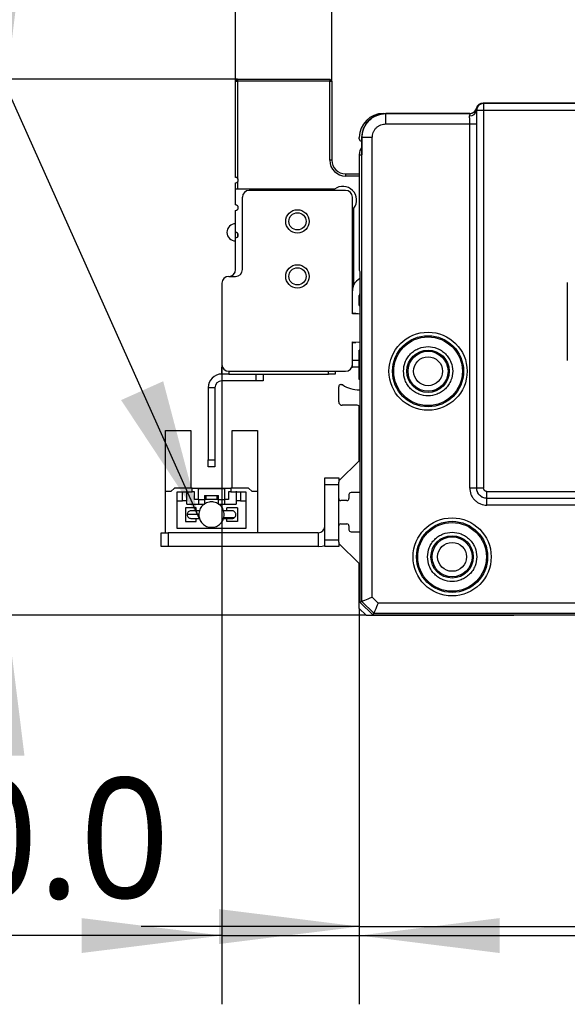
# Model space of a CAD drawing. Header units: millimetres. Extents: x 25 to 2075, y 25 to 1460.
# Tile 9 of 15: x 1377 to 1457, y 765 to 908. Entities that reach past the tile are written whole.
import ezdxf

# ---------------------------------------------------------------- set-up
doc = ezdxf.new("R2010")
doc.units = ezdxf.units.MM
doc.header["$LTSCALE"] = 5
doc.layers.add('标注', color=7, linetype='Continuous')
doc.styles.add('SLDTEXTSTYLE10', font='MSYH.TTC')
doc.styles.get("Standard").update_dxf_attribs({"font": 'MSYH.TTC'})
doc.dimstyles.new('SLDDIMSTYLE0', dxfattribs={"dimtxt": 17.5, "dimasz": 20.4, "dimexe": 0, "dimexo": 0.0625, "dimgap": 4.375, "dimtad": 2, "dimrnd": 1e-09, "dimzin": 4, "dimdsep": 46, "dimtxsty": 'SLDTEXTSTYLE10', "dimsah": 1, "dimcen": 0.09, "dimadec": 0, "dimazin": 1, "dimtfac": 1, "dimtmove": 0, "dimatfit": 0, "dimfxl": 0, "dimfrac": 2, "dimtolj": 1, "dimtzin": 12, "dimarcsym": 0})
doc.dimstyles.new('SLDDIMSTYLE1', dxfattribs={"dimtxt": 17.5, "dimasz": 20.4, "dimexe": 0, "dimexo": 0.0625, "dimgap": 4.375, "dimtad": 2, "dimrnd": 1e-09, "dimzin": 4, "dimdsep": 46, "dimtxsty": 'SLDTEXTSTYLE10', "dimsah": 1, "dimcen": 0.09, "dimadec": 0, "dimazin": 1, "dimtfac": 1, "dimtofl": 0, "dimtmove": 0, "dimatfit": 3, "dimfxl": 0, "dimfrac": 2, "dimtolj": 1, "dimtzin": 12, "dimarcsym": 0})
doc.dimstyles.new('SLDDIMSTYLE2', dxfattribs={"dimtxt": 0.18, "dimasz": 20.4, "dimexe": 0, "dimexo": 0.0625, "dimgap": 0, "dimtad": 0, "dimtih": 1, "dimtoh": 1, "dimdec": 0, "dimrnd": 1e-09, "dimzin": 0, "dimdsep": 46, "dimtxsty": 'Standard', "dimsah": 1, "dimcen": 0.09, "dimadec": 0, "dimazin": 0, "dimtfac": 20.4, "dimtdec": 0, "dimtofl": 0, "dimtmove": 0, "dimatfit": 3, "dimfxl": 0, "dimfrac": 2, "dimtolj": 1, "dimtzin": 0, "dimarcsym": 0})

# ---------------------------------------------------------------- blocks, each defined once
blk = doc.blocks.new('_D')
at = {"layer": '标注'}
for p, q in [((1375.25, 899.76), (1375.25, 931.51)), ((1408.8, 899.76), (1365.25, 899.76)), ((1375.25, 821.76), (1375.25, 899.76)), ((1427.5, 821.76), (1365.25, 821.76)), ((1375.25, 821.76), (1375.25, 790.01))]:
    blk.add_line(p, q, dxfattribs=at)
for points in [[(1375.25, 899.76), (1377.79, 920.16), (1372.71, 920.16)], [(1375.25, 821.76), (1372.71, 801.36), (1377.79, 801.36)]]:
    blk.add_solid(points, dxfattribs=at)
at = {"layer": '标注', "insert": (1352.29, 839.2), "char_height": 17.5, "attachment_point": 1, "rotation": 90, "style": 'SLDTEXTSTYLE10'}
blk.add_mtext('78.0', dxfattribs=at)
blk = doc.blocks.new('_D_1')
at = {"layer": '标注'}
for p, q in [((1408.5, 899.46), (1408.5, 972.07)), ((1559.5, 899.46), (1559.5, 972.07)), ((1408.5, 962.07), (1559.5, 962.07))]:
    blk.add_line(p, q, dxfattribs=at)
for points in [[(1408.5, 962.07), (1428.9, 959.53), (1428.9, 964.61)], [(1559.5, 962.07), (1539.1, 964.61), (1539.1, 959.53)]]:
    blk.add_solid(points, dxfattribs=at)
at = {"layer": '标注', "insert": (1456.12, 985.03), "char_height": 17.5, "attachment_point": 1, "style": 'SLDTEXTSTYLE10'}
blk.add_mtext('151.0', dxfattribs=at)
blk = doc.blocks.new('_D_2')
at = {"layer": '标注'}
for p, q in [((1422.5, 899.46), (1422.5, 936.63)), ((1545.5, 899.46), (1545.5, 936.63)), ((1422.5, 926.63), (1545.5, 926.63))]:
    blk.add_line(p, q, dxfattribs=at)
for points in [[(1422.5, 926.63), (1442.9, 924.09), (1442.9, 929.17)], [(1545.5, 926.63), (1525.1, 929.17), (1525.1, 924.09)]]:
    blk.add_solid(points, dxfattribs=at)
at = {"layer": '标注', "insert": (1456.12, 949.59), "char_height": 17.5, "attachment_point": 1, "style": 'SLDTEXTSTYLE10'}
blk.add_mtext('123.0', dxfattribs=at)
blk = doc.blocks.new('_D_3')
at = {"layer": '标注'}
for p, q in [((1406.5, 858.26), (1406.5, 765.18)), ((1426.5, 822.76), (1426.5, 765.18)), ((1406.5, 775.18), (1353.69, 775.18)), ((1406.5, 775.18), (1426.5, 775.18)), ((1426.5, 775.18), (1458.25, 775.18))]:
    blk.add_line(p, q, dxfattribs=at)
for points in [[(1406.5, 775.18), (1386.1, 777.72), (1386.1, 772.64)], [(1426.5, 775.18), (1446.9, 772.64), (1446.9, 777.72)]]:
    blk.add_solid(points, dxfattribs=at)
at = {"layer": '标注', "insert": (1353.69, 798.14), "char_height": 17.5, "attachment_point": 1, "style": 'SLDTEXTSTYLE10'}
blk.add_mtext('20.0', dxfattribs=at)
blk = doc.blocks.new('_D_5')
at = {"layer": '标注'}
for p, q in [((1426.5, 822.76), (1426.5, 766.49)), ((1541.5, 822.76), (1541.5, 766.49)), ((1426.5, 776.49), (1394.75, 776.49)), ((1426.5, 776.49), (1541.5, 776.49)), ((1541.5, 776.49), (1573.25, 776.49))]:
    blk.add_line(p, q, dxfattribs=at)
for points in [[(1426.5, 776.49), (1406.1, 779.03), (1406.1, 773.95)], [(1541.5, 776.49), (1561.9, 773.95), (1561.9, 779.03)]]:
    blk.add_solid(points, dxfattribs=at)
at = {"layer": '标注', "insert": (1456.12, 799.45), "char_height": 17.5, "attachment_point": 1, "style": 'SLDTEXTSTYLE10'}
blk.add_mtext('115.0', dxfattribs=at)

msp = doc.modelspace()

# ---------------------------------------------------------------- linework, layer by layer
at = {"color": 0, "linetype": 'Continuous', "lineweight": -3}
for p, q in [((1408.5017459, 899.4624124), (1408.8017435, 899.76241)), ((1408.5017459, 885.4624064), (1408.5017459, 899.4624124)), ((1408.5017459, 899.4624124), (1408.8017435, 899.4624124)), ((1408.8017435, 899.76241), (1422.2017431, 899.76241)), ((1408.8017435, 899.76241), (1408.8017435, 899.4624124)), ((1408.8017435, 899.4624124), (1408.8017435, 885.3269846)), ((1422.2017431, 899.4624124), (1408.8017435, 899.4624124)), ((1422.2017431, 899.76241), (1422.2017431, 899.4624124)), ((1422.2017431, 899.76241), (1422.5017444, 899.4624124)), ((1422.2017431, 887.9624115), (1422.2017431, 899.4624124)), ((1422.2017431, 899.4624124), (1422.5017444, 899.4624124)), ((1422.5017444, 899.4624124), (1422.5017444, 887.9624115)), ((1443.5334557, 895.5124126), (1443.5547904, 895.4910741)), ((1443.5547904, 895.4910741), (1443.5491615, 895.2151419)), ((1443.5666294, 895.1976703), (1443.5491615, 895.2151419)), ((1443.5666294, 895.1976703), (1443.5666294, 840.2799399)), ((1444.5664787, 895.1976703), (1443.5666294, 895.1976703)), ((1444.5015916, 896.2624104), (1444.5664787, 896.1975233)), ((1523.5018932, 896.2624104), (1444.5015916, 896.2624104)), ((1523.4370024, 896.1975233), (1444.5664787, 896.1975233)), ((1444.5664787, 896.1975233), (1444.5664787, 895.1976703)), ((1444.5664787, 895.1976703), (1444.5664787, 840.2799399)), ((1523.4370061, 895.1976703), (1444.5664787, 895.1976703)), ((1430.001741, 894.7624074), (1430.3555467, 894.7624074)), ((1430.3769485, 894.7410093), (1430.3555467, 894.7624074)), ((1442.5653198, 894.7624074), (1430.3555467, 894.7624074)), ((1430.3769485, 893.2412372), (1430.3769485, 894.7410093)), ((1430.3769485, 894.7410093), (1442.5867216, 894.7410093)), ((1442.5867216, 894.7410093), (1442.5653198, 894.7624074)), ((1430.3769485, 893.2412372), (1442.5661729, 893.2412372)), ((1442.5661729, 840.2793308), (1442.5661729, 893.2412372)), ((1442.5661729, 893.2412372), (1443.5660222, 893.2412372)), ((1443.5660222, 893.2412372), (1443.5660222, 840.2793308)), ((1426.5017414, 891.0624118), (1426.5017414, 891.2624077)), ((1426.8774816, 891.2415386), (1426.8560798, 891.2629442)), ((1426.8560798, 891.2629442), (1426.8560798, 888.7624101)), ((1426.8774816, 823.7946205), (1426.8774816, 891.2415386)), ((1428.3772537, 891.2415386), (1426.8774816, 891.2415386)), ((1428.3772537, 824.4158463), (1428.3772537, 891.2415386)), ((1426.8560798, 890.7624067), (1426.8017427, 890.7624067)), ((1422.5017444, 887.9624115), (1422.2017431, 887.9624115)), ((1426.5017414, 888.7624101), (1426.5017414, 871.9733388)), ((1426.5017414, 888.7624101), (1426.8560798, 888.7624101)), ((1424.5017447, 885.9624074), (1424.5017447, 885.6624098)), ((1424.5017447, 885.9624074), (1426.5017414, 885.9624074)), ((1426.5017414, 885.6624098), (1424.5017447, 885.6624098)), ((1408.5017459, 883.7624111), (1408.5017459, 884.6624077)), ((1408.8017435, 883.7624111), (1408.5017459, 883.7624111)), ((1408.5017459, 881.4624095), (1408.5017459, 883.7624111)), ((1408.8017435, 884.797837), (1408.8017435, 883.7624111)), ((1422.9017437, 883.7624111), (1408.8017435, 883.7624111)), ((1409.5017404, 872.0624105), (1409.5017404, 882.5624095)), ((1424.5017447, 883.5624078), (1410.5017425, 883.5624078)), ((1425.501743, 865.6020158), (1425.501743, 882.5624095)), ((1425.7017427, 869.8341877), (1425.7017427, 880.9624084)), ((1408.5017459, 877.4624088), (1408.5017459, 880.6624108)), ((1408.5017459, 876.6598881), (1408.5017459, 877.4624088)), ((1408.5017459, 872.0614084), (1408.5017459, 876.6624102)), ((1408.8017435, 877.3269833), (1408.8017435, 876.7889471)), ((1407.5017438, 871.0624085), (1408.5017459, 871.0624085)), ((1426.5017414, 871.9733388), (1426.5890175, 871.7626364)), ((1426.5890175, 871.7626364), (1426.5890175, 823.6751343)), ((1406.5017418, 870.0624102), (1406.5017418, 858.2624079)), ((1456.7621888, 870.1493063), (1456.7621888, 858.8047468)), ((1426.5017414, 866.8124111), (1426.5017414, 868.2624095)), ((1426.5017414, 866.8124111), (1426.5890175, 866.8124111)), ((1426.0017441, 865.6624102), (1425.501743, 865.6624102)), ((1425.501743, 858.2624079), (1425.501743, 861.5228006)), ((1425.501743, 861.4624099), (1426.0017441, 861.4624099)), ((1426.5017414, 856.0624079), (1426.5017414, 860.3124091)), ((1426.5890175, 860.3124091), (1426.5017414, 860.3124091)), ((1425.501743, 858.8624106), (1426.5017414, 858.8624106)), ((1425.501743, 857.8624086), (1425.501743, 858.2624079)), ((1406.5852256, 857.8624086), (1406.5017418, 857.8624086)), ((1406.5017418, 856.8624103), (1406.5017418, 857.8624086)), ((1406.5017418, 856.8624103), (1406.5017418, 855.8624082)), ((1407.5017438, 856.8624103), (1406.5017418, 856.8624103)), ((1407.5017438, 857.2624096), (1424.5017447, 857.2624096)), ((1407.5017438, 857.2624096), (1407.5017438, 856.8624103)), ((1407.5017438, 856.8624103), (1422.0017434, 856.8624103)), ((1411.5017445, 855.8624082), (1411.5017445, 856.8624103)), ((1412.5017465, 856.8624103), (1412.5017465, 855.8624082)), ((1422.0017434, 856.8624103), (1422.0017434, 857.2624096)), ((1423.0017417, 856.8624103), (1422.0017434, 856.8624103)), ((1423.0017417, 857.2624096), (1423.0017417, 856.8624103)), ((1425.4182593, 857.8624086), (1425.501743, 857.8624086)), ((1426.5017414, 857.8624086), (1425.501743, 857.8624086)), ((1411.5017445, 855.8624082), (1406.5017418, 855.8624082)), ((1412.5017465, 855.8624082), (1411.5017445, 855.8624082)), ((1423.8017403, 855.3124101), (1423.9254051, 855.3124101)), ((1426.5890175, 856.0573154), (1426.5017414, 856.0624079)), ((1405.5017398, 854.8624099), (1404.5017452, 854.8624099)), ((1404.5017452, 854.8624099), (1404.5017452, 844.3624092)), ((1405.5017398, 854.8624099), (1405.5017398, 844.3624092)), ((1423.5017427, 852.8124088), (1423.5017427, 855.0124088)), ((1426.5017414, 854.5624086), (1426.5890175, 854.5675048)), ((1426.20174, 852.3124096), (1424.0017437, 852.3124096)), ((1426.5017414, 844.3866738), (1426.5017414, 852.0124101)), ((1398.3017371, 848.6624093), (1402.0017401, 848.6624093)), ((1398.3017371, 839.7624095), (1398.3017371, 848.6624093)), ((1402.0017401, 848.6624093), (1402.0017401, 840.2624087)), ((1408.0017374, 840.2624087), (1408.0017374, 848.6624093)), ((1408.0017374, 848.6624093), (1411.7017404, 848.6624093)), ((1411.7017404, 848.6624093), (1411.7017404, 839.7624095)), ((1404.5017452, 844.3624092), (1405.5017398, 844.3624092)), ((1404.5017452, 843.362409), (1404.5017452, 844.3624092)), ((1405.5017398, 844.3624092), (1405.5017398, 843.362409)), ((1423.5896074, 841.3502773), (1426.4138729, 844.1745409)), ((1405.5017398, 843.362409), (1404.5017452, 843.362409)), ((1421.5017424, 841.7624098), (1423.501739, 841.7624098)), ((1421.5017424, 840.7624097), (1421.5017424, 841.7624098)), ((1423.501739, 840.7624097), (1421.5017424, 840.7624097)), ((1421.5017424, 832.7624093), (1421.5017424, 840.7624097)), ((1423.501739, 841.7624098), (1423.501739, 841.1381462)), ((1423.501739, 838.7624094), (1423.501739, 841.1381462)), ((1398.3017371, 833.7624095), (1398.3017371, 839.7624095)), ((1399.1017432, 839.7624095), (1398.3017371, 839.7624095)), ((1399.1017432, 839.7624095), (1399.6017442, 840.2624087)), ((1402.2017435, 840.2624087), (1399.6017442, 840.2624087)), ((1400.0017435, 839.7124087), (1402.2017435, 839.7124087)), ((1400.0017435, 838.412409), (1400.0017435, 839.7124087)), ((1400.8017422, 838.412409), (1400.8017422, 839.7124087)), ((1401.4017374, 838.412409), (1401.4017374, 839.8124104)), ((1402.2017435, 839.7124087), (1402.2017435, 840.2624087)), ((1402.2017435, 840.2624087), (1407.8017415, 840.2624087)), ((1402.551742, 839.7124087), (1402.2017435, 839.7124087)), ((1402.551742, 838.6124087), (1402.551742, 839.7124087)), ((1403.1017438, 840.2124097), (1406.9017411, 840.2124097)), ((1403.1017438, 838.6124087), (1403.1017438, 840.2124097)), ((1406.9017411, 840.2124097), (1406.9017411, 838.6124087)), ((1407.8017415, 839.7124087), (1407.451743, 839.7124087)), ((1407.451743, 839.7124087), (1407.451743, 838.6124087)), ((1407.8017415, 840.2624087), (1407.8017415, 839.7124087)), ((1410.4017408, 840.2624087), (1407.8017415, 840.2624087)), ((1407.8017415, 839.7124087), (1410.0017414, 839.7124087)), ((1408.6017401, 839.8124104), (1408.6017401, 838.412409)), ((1409.2017428, 839.7124087), (1409.2017428, 838.412409)), ((1410.0017414, 839.7124087), (1410.0017414, 838.412409)), ((1410.4017408, 840.2624087), (1410.9017418, 839.7624095)), ((1411.7017404, 839.7624095), (1410.9017418, 839.7624095)), ((1411.7017404, 839.7624095), (1411.7017404, 833.7624095)), ((1425.001742, 839.3124093), (1425.001742, 838.7624094)), ((1426.5890175, 839.6124088), (1425.3017397, 839.6124088)), ((1443.5660222, 840.2793308), (1442.5661729, 840.2793308)), ((1443.5666294, 840.2799399), (1443.5660222, 840.2793308)), ((1444.5664787, 840.2799399), (1443.5666294, 840.2799399)), ((1445.0664015, 838.7801697), (1445.0664015, 839.7800171)), ((1445.0664015, 839.7800171), (1522.9370833, 839.7800171)), ((1400.0017435, 834.4124093), (1400.0017435, 838.412409)), ((1400.0017435, 838.412409), (1400.8017422, 838.412409)), ((1401.4017374, 838.412409), (1400.8017422, 838.412409)), ((1401.4017374, 837.9124099), (1401.4017374, 838.412409)), ((1401.4017374, 837.9124099), (1403.9807186, 837.9124099)), ((1403.1017438, 838.6124087), (1402.551742, 838.6124087)), ((1403.1017438, 838.6124087), (1404.0017442, 838.6124087)), ((1403.1017438, 838.6124087), (1403.1017438, 837.9124099)), ((1404.0017442, 839.2124095), (1404.0017442, 838.6124087)), ((1404.0017442, 839.2124095), (1406.0017408, 839.2124095)), ((1406.0017408, 838.6124087), (1404.0017442, 838.6124087)), ((1404.0017442, 838.6124087), (1404.0017442, 837.9124099)), ((1404.2017401, 838.6124087), (1404.2017401, 839.2124095)), ((1405.8017374, 838.6124087), (1405.8017374, 839.2124095)), ((1406.0017408, 838.6124087), (1406.0017408, 839.2124095)), ((1406.0017408, 838.6124087), (1406.9017411, 838.6124087)), ((1406.0017408, 837.9124099), (1406.0017408, 838.6124087)), ((1406.0227589, 837.9124099), (1408.6017401, 837.9124099)), ((1407.451743, 838.6124087), (1406.9017411, 838.6124087)), ((1406.9017411, 838.6124087), (1406.9017411, 837.9124099)), ((1409.2017428, 838.412409), (1408.6017401, 838.412409)), ((1408.6017401, 838.412409), (1408.6017401, 837.9124099)), ((1409.2017428, 838.412409), (1410.0017414, 838.412409)), ((1410.0017414, 838.412409), (1410.0017414, 834.4124093)), ((1423.501739, 834.7624096), (1423.501739, 838.7624094)), ((1424.7017407, 838.4624099), (1423.8017403, 838.4624099)), ((1445.0657942, 838.7795606), (1445.0664015, 838.7801697)), ((1445.0657942, 838.7795606), (1522.9376906, 838.7795606)), ((1445.0657942, 837.7797122), (1445.0657942, 838.7795606)), ((1445.0664015, 838.7801697), (1522.9370833, 838.7801697)), ((1402.7767421, 837.4124098), (1401.2267382, 837.4124098)), ((1401.2267382, 837.4124098), (1401.2267382, 835.4124095)), ((1403.1517372, 836.4124096), (1401.4517383, 836.4124096)), ((1403.2611416, 836.9624096), (1402.0017401, 836.9624096)), ((1402.7767421, 836.9624096), (1402.7767421, 837.4124098)), ((1407.9940782, 836.9623314), (1406.7423657, 836.962269)), ((1408.7767393, 837.4124098), (1407.2267429, 837.4124098)), ((1407.2267429, 836.9622932), (1407.2267429, 837.4124098)), ((1408.7767393, 837.4124098), (1408.7767393, 835.4124095)), ((1522.9376906, 837.7797122), (1445.0657942, 837.7797122)), ((1401.2267382, 835.4124095), (1402.7767421, 835.4124095)), ((1402.0017401, 835.8624096), (1403.2611416, 835.8624096)), ((1402.7767421, 835.4124095), (1402.7767421, 835.8624096)), ((1406.7423657, 835.8625549), (1408.0088899, 835.8624813)), ((1406.7728163, 836.0156113), (1408.3627031, 835.9974346)), ((1407.2267429, 835.4124095), (1407.2267429, 835.862527)), ((1408.7767393, 835.4124095), (1407.2267429, 835.4124095)), ((1423.8017403, 835.0624091), (1424.7017407, 835.0624091)), ((1397.7017418, 831.7624091), (1397.7017418, 833.7624095)), ((1397.7017418, 833.7624095), (1398.7017439, 833.7624095)), ((1398.7017439, 833.7624095), (1398.7017439, 831.7624091)), ((1420.5017404, 833.7624095), (1398.7017439, 833.7624095)), ((1410.0017414, 834.4124093), (1400.0017435, 834.4124093)), ((1420.5017404, 833.7624095), (1420.5017404, 831.7624091)), ((1423.501739, 832.3866756), (1423.501739, 834.7624096)), ((1425.001742, 834.7624096), (1425.001742, 834.2124096)), ((1425.3017397, 833.9124092), (1426.5890175, 833.9124092)), ((1421.5017424, 832.7624093), (1423.501739, 832.7624093)), ((1421.5017424, 831.7624091), (1421.5017424, 832.7624093)), ((1423.501739, 832.3866756), (1423.501739, 831.7624091)), ((1426.4138729, 829.3502781), (1423.5896074, 832.1745436)), ((1398.7017439, 831.7624091), (1397.7017418, 831.7624091)), ((1420.5017404, 831.7624091), (1398.7017439, 831.7624091)), ((1423.501739, 831.7624091), (1421.5017424, 831.7624091)), ((1426.5017414, 822.7624094), (1426.5017414, 829.1381461)), ((1426.5890175, 823.6751343), (1426.8774816, 823.7946205)), ((1426.5890175, 823.6751343), (1428.5017417, 821.7624096)), ((1428.6212304, 822.0508751), (1426.8774816, 823.7946205)), ((1429.242456, 823.5506466), (1428.3772537, 824.4158463)), ((1538.7610287, 823.5506466), (1429.242456, 823.5506466)), ((1427.5017397, 821.7624093), (1426.5017414, 822.7624094)), ((1427.5017397, 821.7624093), (1449.0017422, 821.7624093)), ((1428.5017417, 821.7624096), (1428.6212304, 822.0508751)), ((1539.5017431, 821.7624096), (1428.5017417, 821.7624096)), ((1428.6212304, 822.0508751), (1539.3822544, 822.0508751))]:
    msp.add_line(p, q, dxfattribs=at)
at = {"color": 0, "linetype": 'Continuous', "lineweight": -3, "flags": 128}
for points in [[(1426.5890175, 865.578621), (1426.3406337, 865.6348841), (1425.501743, 865.6020158)], [(1425.501743, 861.5228006), (1426.3406337, 861.4899324), (1426.5890175, 861.5461991)], [(1420.5017404, 831.7624091), (1421.0870133, 831.8200533), (1421.5017424, 831.933982)], [(1426.8774816, 823.7946205), (1426.9107186, 823.8083865), (1426.9990676, 823.8449826), (1427.139213, 823.9030333), (1427.325891, 823.9803571), (1427.5520795, 824.0740478), (1427.809281, 824.1805842), (1428.0878284, 824.2959625), (1428.3772537, 824.4158463)], [(1429.242456, 823.5506466), (1429.1225688, 823.2612215), (1429.0071928, 822.9826737), (1428.9006569, 822.725472), (1428.8069659, 822.4992827), (1428.72964, 822.3126067), (1428.6715888, 822.1724598), (1428.6349953, 822.0841091), (1428.6212304, 822.0508751)]]:
    msp.add_lwpolyline(points, dxfattribs=at)
at = {"color": 0, "linetype": 'Continuous', "lineweight": -3}
for centre, radius in [((1417.501743, 879.0624093), 1.7), ((1417.501743, 879.0624093), 1.25), ((1417.501743, 871.0624093), 1.7), ((1417.501743, 871.0624093), 1.25), ((1436.5017422, 857.2624096), 5.6833015), ((1436.5017422, 857.2624096), 5.170213), ((1436.5017422, 857.2624096), 5), ((1436.5017422, 857.2624096), 3.0834305), ((1436.5017422, 857.2624096), 2.9087262), ((1436.5017422, 857.2624096), 2.1005), ((1436.5017422, 857.2624096), 2.1), ((1440.0017422, 830.2624096), 5.6833015), ((1440.0017422, 830.2624096), 5.170213), ((1440.0017422, 830.2624096), 5), ((1440.0017422, 830.2624096), 3.0834305), ((1440.0017422, 830.2624096), 2.9087262), ((1440.0017422, 830.2624096), 2.1005), ((1440.0017422, 830.2624096), 2.1)]:
    msp.add_circle(centre, radius, dxfattribs=at)
for centre, radius, start, end in [((1442.6331362, 895.3472857), 0.9255076, 264.803786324, 351.791267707), ((1442.5652507, 895.7624096), 1, 270, 332.664911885), ((1442.5863657, 895.7412185), 1.0002092, 270.020382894, 345.517044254), ((1444.5668383, 895.1973143), 1.000209, 90.020603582, 179.979609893), ((1430.0017424, 891.2624096), 3.5, 90, 180), ((1426.8017424, 891.0624096), 0.3, 180, 270), ((1424.501743, 887.9624093), 2.3, 180, 270), ((1424.501743, 887.9624093), 2, 180, 270), ((1408.501743, 885.0624093), 0.4, 41.409622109, 90), ((1408.501743, 885.0624093), 0.4, 318.590377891, 41.409622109), ((1408.501743, 885.0624093), 0.4, 270, 318.590377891), ((1424.101743, 882.1624093), 2, 323.130102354, 126.869897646), ((1410.501743, 882.5624093), 1, 90, 180), ((1424.501743, 882.5624093), 1, 0, 90), ((1408.501743, 881.0624093), 0.4, 270, 90), ((1408.501743, 877.4624093), 1.25, 90, 270), ((1408.501743, 877.0624093), 0.4, 270, 90), ((1407.501743, 870.0624093), 1, 90, 180), ((1407.502743, 872.0614093), 0.999, 270, 0), ((1408.501743, 872.0624093), 1, 270, 360), ((1427.501743, 868.9624093), 2, 154.158067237, 180), ((1427.501743, 868.9624093), 2, 117.152649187, 154.158067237), ((1427.5017422, 868.2624096), 1.0000002, 155.884612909, 179.999982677), ((1407.501743, 858.2624093), 1, 180, 270), ((1424.501743, 858.2624093), 1, 270, 0), ((1406.501743, 854.8624093), 2, 90, 180), ((1406.501743, 854.8624093), 1, 90, 180), ((1423.8017417, 855.0124092), 0.2999995, 90.000477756, 180.000008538), ((1423.9254071, 855.0124097), 0.3, 57.538255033, 90.000477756), ((1426.5017417, 859.0624097), 4.5, 237.538255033, 270), ((1424.0017424, 852.8124092), 0.4999998, 180.000008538, 270.000007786), ((1426.2017413, 852.0124097), 0.3, 359.999987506, 90.000007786), ((1426.2017407, 844.3866735), 0.3, 315, 359.999987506), ((1423.8017407, 841.1381454), 0.3, 135, 180), ((1425.3017407, 839.3124094), 0.3, 90, 180), ((1423.8017407, 838.7624094), 0.3, 180, 270), ((1424.7017407, 838.7624094), 0.3, 270, 0), ((1402.0017407, 836.4124094), 0.55, 89.850682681, 180), ((1402.0017407, 836.4124094), 0.55, 180, 270.149317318), ((1423.8017407, 834.7624094), 0.3, 90, 180), ((1424.7017407, 834.7624094), 0.3, 0, 90), ((1420.5017407, 834.7624094), 1, 270, 0), ((1425.3017407, 834.2124094), 0.3, 180, 270), ((1423.8017407, 832.3866757), 0.3, 180, 224.999991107), ((1426.2017414, 829.138146), 0.3, 0, 44.999991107)]:
    msp.add_arc(centre, radius, start, end, dxfattribs=at)
for centre, major_axis, ratio, start_param, end_param in [((1442.5650146, 895.7625619), (-0.7073222, 0.7073222), 0.9996954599, 2.3563467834, 3.6743448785), ((1444.5018946, 895.2622572), (-0.7073222, 0.7073222), 0.9996954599, 5.4979370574, 6.8159375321), ((1430.3566132, 891.2618764), (-2.4756277, 2.4756277), 0.9996954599, 5.497939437, 7.0684311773), ((1428.5020469, 888.7624096), (-2.0003047, 0), 0.9998476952, 5.6788114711, 6.2831853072)]:
    msp.add_ellipse(centre, major_axis=major_axis, ratio=ratio, start_param=start_param, end_param=end_param, dxfattribs=at)
for points, knots in [([(1443.5491615, 895.2151419), (1443.5516117, 895.0906884), (1443.5565768, 894.8384979), (1443.5618865, 894.3485404), (1443.5653819, 893.8078187), (1443.5658106, 893.428447), (1443.5660222, 893.2412372)], [0, 0, 0, 0, 0.2467536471, 0.5000178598, 0.7532721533, 1, 1, 1, 1]), ([(1426.8774816, 891.2415386), (1426.9301323, 891.700076), (1427.0354325, 892.617139), (1427.8446927, 893.7737981), (1429.0013508, 894.5830576), (1429.9184125, 894.6883583), (1430.3769485, 894.7410093)], [0, 0, 0, 0, 0.250003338, 0.5000003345, 0.7499973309, 1, 1, 1, 1]), ([(1442.5867216, 894.7410093), (1442.5842475, 894.7240426), (1442.5808943, 894.7010471), (1442.5622375, 894.6069461), (1442.556569, 894.5703666), (1442.5499844, 894.5210224), (1442.5496445, 894.4724903), (1442.5493159, 894.4255815)], [0, 0, 0, 0, 0.498735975, 0.6759511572, 0.7408317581, 0.7495005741, 1, 1, 1, 1]), ([(1442.5661729, 893.2412372), (1442.5659626, 893.3486287), (1442.5655337, 893.5676826), (1442.5621835, 893.8859677), (1442.5570114, 894.187364), (1442.5519118, 894.345226), (1442.5493159, 894.4255815)], [0, 0, 0, 0, 0.2359204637, 0.4812234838, 0.7359303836, 1, 1, 1, 1]), ([(1428.3772537, 891.2415386), (1428.404106, 891.4930262), (1428.4455575, 891.881243), (1428.694503, 892.3472803), (1428.9528241, 892.6654137), (1429.2710497, 892.9238903), (1429.7370686, 893.1729033), (1430.1254623, 893.2143806), (1430.3769485, 893.2412372)], [0, 0, 0, 0, 0.2394564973, 0.3696445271, 0.5000005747, 0.6301846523, 0.7605432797, 1, 1, 1, 1]), ([(1432.9183863, 857.2624096), (1432.9665152, 856.8118233), (1433.040821, 856.1161669), (1433.486954, 855.2808299), (1433.9499518, 854.7114972), (1434.5201713, 854.2453761), (1435.3552358, 853.8133652), (1436.5017715, 853.5920857), (1437.6479814, 853.8133296), (1438.4833206, 854.2452768), (1439.0526512, 854.7112465), (1439.5187769, 855.2806718), (1439.9507869, 856.1159894), (1440.1720675, 857.2624089), (1439.9508211, 858.4086522), (1439.5188773, 859.2439908), (1439.0529031, 859.8133194), (1438.4834802, 860.2794444), (1437.648159, 860.7114535), (1436.5017733, 860.932734), (1435.3554132, 860.7114882), (1434.5203281, 860.2795433), (1433.9502032, 859.8135738), (1433.4870533, 859.2441461), (1433.0408448, 858.4088298), (1432.966517, 857.7129951), (1432.9183863, 857.2624096)], [0, 0, 0, 0, 0.0598607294, 0.0924184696, 0.1250000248, 0.1575577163, 0.1901393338, 0.2500000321, 0.3098607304, 0.3424183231, 0.3749998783, 0.4075576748, 0.4401392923, 0.4999999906, 0.5598606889, 0.5924184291, 0.6250000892, 0.6575576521, 0.6901392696, 0.7499999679, 0.8098606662, 0.8424184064, 0.8749999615, 0.9075576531, 0.9401392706, 1, 1, 1, 1]), ([(1442.5661729, 840.2793308), (1442.5997393, 839.9649711), (1442.6515575, 839.4796781), (1442.9627446, 838.8971324), (1443.2856701, 838.4994595), (1443.6834363, 838.1763801), (1444.2659634, 837.8651204), (1444.7514349, 837.8132804), (1445.0657942, 837.7797122)], [0, 0, 0, 0, 0.239456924, 0.3696617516, 0.4999997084, 0.6302011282, 0.7605426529, 1, 1, 1, 1]), ([(1445.0657942, 838.7795606), (1444.9635534, 838.7856162), (1444.7617687, 838.7975677), (1444.3864196, 838.9191545), (1443.9783042, 839.191852), (1443.7056111, 839.5999691), (1443.5840268, 839.9753181), (1443.5720769, 840.1770956), (1443.5660222, 840.2793308)], [0, 0, 0, 0, 0.1304335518, 0.2574264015, 0.5000004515, 0.7425828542, 0.8695737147, 1, 1, 1, 1]), ([(1445.0664015, 838.7801697), (1444.8698972, 838.802747), (1444.4768905, 838.8479014), (1443.9811935, 839.1947329), (1443.6343641, 839.69043), (1443.5892077, 840.0834363), (1443.5666294, 840.2799399)], [0, 0, 0, 0, 0.2500011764, 0.4999999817, 0.7499994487, 1, 1, 1, 1]), ([(1445.0664015, 839.7800171), (1445.0035313, 839.7867346), (1444.9060636, 839.7971487), (1444.7896046, 839.8595612), (1444.7098501, 839.924492), (1444.6455912, 840.0038333), (1444.5835033, 840.1203804), (1444.5731872, 840.2170656), (1444.5664787, 840.2799399)], [0, 0, 0, 0, 0.239457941, 0.3712323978, 0.500001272, 0.631772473, 0.760542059, 1, 1, 1, 1]), ([(1406.8517403, 836.4124096), (1406.8239315, 836.6545414), (1406.768314, 837.1388045), (1406.3405061, 837.7546138), (1405.7289972, 838.1660846), (1405.0017412, 838.3105733), (1404.2744852, 838.1660836), (1403.6629797, 837.7546117), (1403.2351621, 837.138807), (1403.1795455, 836.6545417), (1403.1517372, 836.4124096)], [0, 0, 0, 0, 0.12499999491, 0.24999978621, 0.3749994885, 0.50000027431, 0.62499979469, 0.74999949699, 0.87500000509, 1, 1, 1, 1]), ([(1403.1517372, 836.4124096), (1403.1795455, 836.1702775), (1403.2351621, 835.6860122), (1403.6629797, 835.0702075), (1404.2744852, 834.6587357), (1405.0017412, 834.5142459), (1405.7289972, 834.6587346), (1406.3405061, 835.0702054), (1406.768314, 835.6860147), (1406.8239315, 836.1702779), (1406.8517403, 836.4124096)], [0, 0, 0, 0, 0.1249999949, 0.250000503, 0.3750002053, 0.4999997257, 0.6250005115, 0.7500002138, 0.8750000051, 1, 1, 1, 1]), ([(1408.5517392, 836.4124096), (1408.5473856, 836.4648167), (1408.5386783, 836.5696306), (1408.470096, 836.7139944), (1408.3666829, 836.8342927), (1408.2328692, 836.9188049), (1408.0944897, 836.9634508), (1408.0042438, 836.9587327), (1407.966444, 836.9567565)], [0, 0, 0, 0, 0.1748022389, 0.3496034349, 0.5244100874, 0.6992135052, 0.8740143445, 1, 1, 1, 1]), ([(1408.3627031, 835.9974346), (1408.3906985, 836.0249808), (1408.446689, 836.080073), (1408.5055784, 836.1828936), (1408.5445149, 836.2948052), (1408.5493312, 836.3732085), (1408.5517392, 836.4124096)], [0, 0, 0, 0, 0.2499991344, 0.4999973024, 0.7500017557, 1, 1, 1, 1]), ([(1408.0088825, 835.8680255), (1408.0328974, 835.8671618), (1408.1092393, 835.8644162), (1408.2355378, 835.9055388), (1408.3203149, 835.9668029), (1408.3627031, 835.9974346)], [0, 0, 0, 0, 0.1866422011, 0.5933244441, 1, 1, 1, 1]), ([(1436.4183896, 830.2624098), (1436.4665167, 829.8118232), (1436.5408197, 829.1161668), (1436.9869539, 828.2808308), (1437.449952, 827.711499), (1438.0201703, 827.245376), (1438.8552359, 826.8133667), (1440.0017713, 826.5920825), (1441.1479813, 826.8133323), (1441.9833231, 827.2452756), (1442.5526505, 827.7112496), (1443.0187767, 828.2806722), (1443.4507868, 829.1159897), (1443.6720669, 830.2624088), (1443.4508215, 831.4086522), (1443.0188764, 832.2439895), (1442.5529025, 832.8133177), (1441.9834802, 833.2794439), (1441.1481584, 833.7114523), (1440.0017729, 833.9327367), (1438.855413, 833.711487), (1438.0203273, 833.2795429), (1437.4502034, 832.8135721), (1436.987053, 832.2441455), (1436.5408439, 831.4088301), (1436.4665187, 830.7129954), (1436.4183896, 830.2624098)], [0, 0, 0, 0, 0.0598607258, 0.0924184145, 0.1249999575, 0.1575576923, 0.1901393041, 0.250000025, 0.309860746, 0.3424184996, 0.374999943, 0.4075577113, 0.4401392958, 0.5000000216, 0.559860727, 0.5924183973, 0.6250000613, 0.6575576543, 0.6901392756, 0.7499999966, 0.8098607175, 0.8424184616, 0.8750000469, 0.9075577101, 0.9401392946, 1, 1, 1, 1])]:
    msp.add_open_spline(points, degree=3, knots=knots, dxfattribs=at)

# ---------------------------------------------------------------- dimensions: what is measured, and where the dimension line sits
at = {"layer": '标注'}
for base, p1, p2, angle, dimstyle, picture, middle in [((1559.501743, 962.0664464), (1408.501743, 899.4624093), (1559.501743, 899.4624093), 0, 'SLDDIMSTYLE1', '_D_1', (1484.001743, 962.0664464)), ((1375.2511853, 899.7624093), (1427.5017413, 821.7624093), (1408.801743, 899.7624093), 90, 'SLDDIMSTYLE0', '_D', (1375.2511853, 860.7624093))]:
    dim = msp.add_linear_dim(base=base, p1=p1, p2=p2, angle=angle, dimstyle=dimstyle, dxfattribs=at)
    dim.commit()
    dim.dimension.update_dxf_attribs({"geometry": picture, "text_midpoint": middle, "dimtype": 160})
for base, p1, p2, picture, middle in [((1545.501743, 926.6255729), (1422.501743, 899.4624093), (1545.501743, 899.4624093), '_D_2', (1484.001743, 926.6255729)), ((1426.5017414, 775.1797569), (1406.501743, 858.2624093), (1426.5017414, 822.7624094), '_D_3', (1375.2511853, 775.1797569)), ((1541.5017424, 776.4851607), (1426.5017414, 822.7624094), (1541.5017424, 822.7624084), '_D_5', (1484.0017419, 776.4851607))]:
    dim = msp.add_linear_dim(base=base, p1=p1, p2=p2, dimstyle='SLDDIMSTYLE0', dxfattribs=at)
    dim.commit()
    dim.dimension.update_dxf_attribs({"geometry": picture, "text_midpoint": middle, "dimtype": 160})

# ---------------------------------------------------------------- leaders
at = {"color": 7, "linetype": 'Continuous', "lineweight": 0}
msp.add_leader([(1403.2494323, 835.819156), (1347.3039033, 960.7435142), (1315.5539033, 960.7435142)], dimstyle='SLDDIMSTYLE2', dxfattribs=at)

doc.saveas('drawing.dxf')
